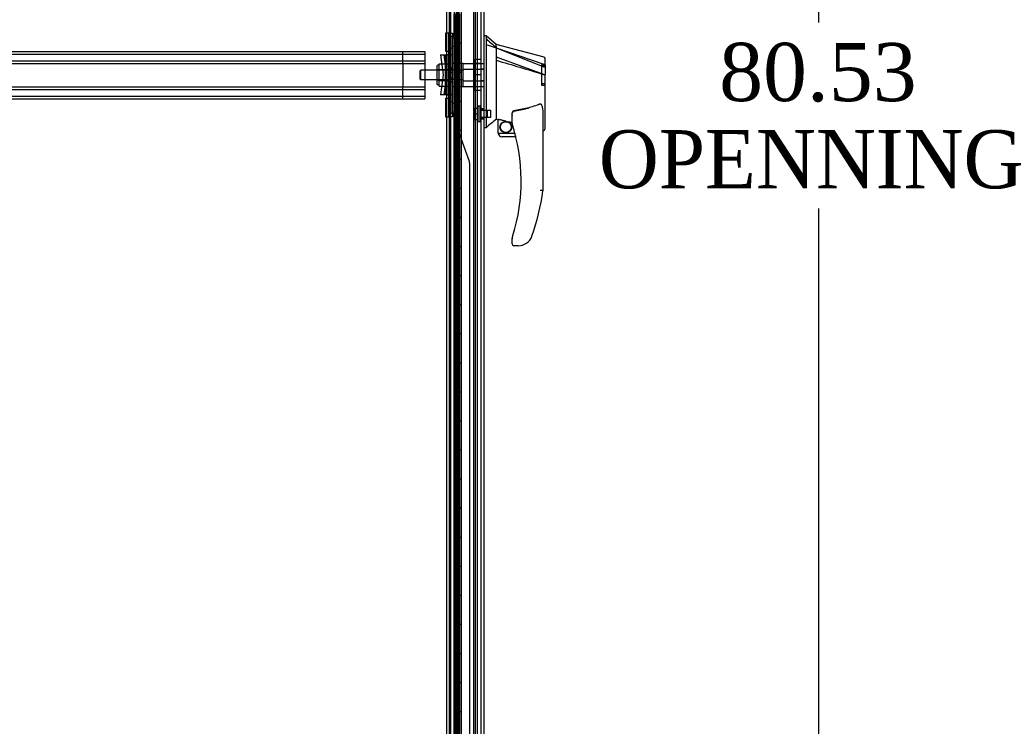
# Model space of a CAD drawing. Header units: inches. Extents: x 1 to 359, y -2 to 239.
# Tile 3 of 65: x 35 to 69, y 92 to 116. Entities that reach past the tile are written whole.
import ezdxf
from ezdxf.enums import TextEntityAlignment as Align
from ezdxf.lldxf.tags import DXFTag

# ---------------------------------------------------------------- set-up
doc = ezdxf.new("R2010")
doc.units = ezdxf.units.IN
doc.header["$MEASUREMENT"] = 0
for name, color, linetype in [('COM53964-5', 7, 'Continuous'), ('COM54746-78', 7, 'Continuous'), ('COM70220', 7, 'Continuous'), ('COM70739-10', 7, 'Continuous'), ('COM70838', 7, 'Continuous'), ('COM70839-6', 7, 'Continuous'), ('COM71195-10', 7, 'Continuous'), ('COM71300-11', 7, 'Continuous'), ('Default', 7, 'Continuous'), ('HAN13068', 7, 'Continuous'), ('HAN13068_NUT', 7, 'Continuous'), ('HAN13068_SCREW', 7, 'Continuous'), ('HAN_NUT', 7, 'Continuous'), ('RVT19000', 7, 'Continuous'), ('SPC87322', 7, 'Continuous')]:
    doc.layers.add(name, color=color, linetype=linetype)
doc.styles.add('SEACAD_Times_New_Roman', font='times.ttf')
tags = doc.linetypes.add('HIDDEN2', pattern=[0.1875, 0.125, -0.0625]).pattern_tags.tags
tags[6:7] = [DXFTag(74, 4), DXFTag(75, 0), DXFTag(340, '0'), DXFTag(46, 0.0), DXFTag(50, 0.0), DXFTag(44, 0.0), DXFTag(45, 0.0)]
tags[4:5] = [DXFTag(74, 4), DXFTag(75, 0), DXFTag(340, '0'), DXFTag(46, 0.0), DXFTag(50, 0.0), DXFTag(44, 0.0), DXFTag(45, 0.0)]
doc.dimstyles.new('HAMMOND_(STH_-_540x360)', dxfattribs={"dimtxt": 2, "dimasz": 2.5, "dimexe": 1, "dimexo": 1, "dimgap": 0.5, "dimtad": 0, "dimtih": 1, "dimtoh": 1, "dimzin": 0, "dimdsep": 46, "dimtxsty": 'SEACAD_Times_New_Roman', "dimblk1": '_SE_FILLED', "dimblk2": '_SE_FILLED', "dimsah": 1, "dimcen": 1, "dimadec": 0, "dimazin": 0, "dimtfac": 0.8, "dimtofl": 0, "dimtmove": 0, "dimatfit": 3, "dimfxl": 1, "dimtolj": 1, "dimtzin": 0, "dimarcsym": 0})

# ---------------------------------------------------------------- blocks, each defined once
blk = doc.blocks.new('SE1')
at = {"layer": 'COM53964-5', "color": 7, "linetype": 'HIDDEN2'}
for p, q in [((14.748, 115.217), (49.123, 115.217)), ((48.376, 115.079), (48.376, 115.217)), ((49.123, 115.217), (49.123, 115.079)), ((14.748, 115.122), (49.123, 115.122)), ((14.748, 114.898), (49.123, 114.898)), ((48.376, 114.941), (48.376, 115.079)), ((48.376, 114.803), (48.376, 114.941)), ((49.123, 115.079), (49.123, 113.73)), ((14.748, 114.803), (49.123, 114.803)), ((48.376, 114.803), (48.376, 114.006)), ((14.748, 114.006), (49.123, 114.006)), ((14.748, 113.911), (49.123, 113.911)), ((48.376, 113.868), (48.376, 114.006)), ((48.376, 113.73), (48.376, 113.868)), ((14.748, 113.687), (49.123, 113.687)), ((14.748, 113.592), (49.123, 113.592)), ((48.376, 113.592), (48.376, 113.73)), ((49.123, 113.73), (49.123, 113.592))]:
    blk.add_line(p, q, dxfattribs=at)
at = {"layer": 'COM54746-78', "color": 7, "linetype": 'HIDDEN2'}
for p, q in [((50.028, 75.512), (50.028, 153.512)), ((50.214, 153.512), (50.214, 76.512)), ((50.314, 76.512), (50.314, 153.512)), ((50.869, 75.512), (50.869, 153.512)), ((50.129, 116.512), (50.129, 115.512)), ((50.134, 116.512), (50.134, 115.512)), ((50.138, 115.512), (50.138, 116.512)), ((50.147, 116.512), (50.147, 115.513)), ((50.209, 116.512), (50.209, 115.513)), ((50.223, 115.512), (50.223, 116.512)), ((50.264, 115.512), (50.264, 116.512)), ((50.269, 116.512), (50.269, 115.513)), ((50.275, 116.512), (50.275, 115.513)), ((50.319, 115.512), (50.319, 116.512)), ((50.129, 115.512), (50.134, 115.512)), ((50.129, 115.512), (50.129, 114.512)), ((50.147, 115.513), (50.147, 115.512)), ((50.147, 115.511), (50.275, 115.511)), ((50.178, 115.512), (50.178, 114.512)), ((50.209, 115.513), (50.209, 114.512)), ((50.223, 115.512), (50.223, 114.512)), ((50.264, 115.512), (50.264, 114.512)), ((50.269, 114.512), (50.269, 115.513)), ((50.275, 114.512), (50.275, 115.513)), ((50.319, 115.511), (50.275, 115.511)), ((50.319, 114.512), (50.319, 115.513)), ((50.319, 115.511), (50.381, 115.511)), ((50.028, 114.664), (49.966, 114.664)), ((50.129, 114.512), (50.129, 113.512)), ((50.129, 114.512), (50.134, 114.512)), ((50.134, 114.512), (50.134, 113.512)), ((50.138, 113.512), (50.138, 114.512)), ((50.147, 114.512), (50.147, 113.513)), ((50.209, 114.512), (50.209, 113.513)), ((50.223, 113.512), (50.223, 114.512)), ((50.264, 113.512), (50.264, 114.512)), ((50.269, 114.512), (50.269, 113.513)), ((50.275, 114.512), (50.275, 113.513)), ((50.319, 113.512), (50.319, 114.512)), ((49.966, 114.36), (50.028, 114.36)), ((50.129, 113.512), (50.134, 113.512)), ((50.129, 113.512), (50.129, 112.512)), ((50.147, 113.513), (50.147, 113.512)), ((50.147, 113.511), (50.275, 113.511)), ((50.178, 113.512), (50.178, 112.512)), ((50.209, 113.513), (50.209, 112.512)), ((50.223, 113.512), (50.223, 112.512)), ((50.264, 113.512), (50.264, 112.512)), ((50.269, 112.512), (50.269, 113.513)), ((50.275, 112.512), (50.275, 113.513)), ((50.319, 113.511), (50.275, 113.511)), ((50.319, 112.512), (50.319, 113.513)), ((50.319, 113.511), (50.381, 113.511)), ((50.129, 112.512), (50.129, 111.512)), ((50.129, 112.512), (50.134, 112.512)), ((50.134, 112.512), (50.134, 111.512)), ((50.138, 111.512), (50.138, 112.512)), ((50.147, 112.512), (50.147, 111.513)), ((50.209, 112.512), (50.209, 111.513)), ((50.223, 111.512), (50.223, 112.512)), ((50.264, 111.512), (50.264, 112.512)), ((50.269, 112.512), (50.269, 111.513)), ((50.275, 112.512), (50.275, 111.513)), ((50.319, 111.512), (50.319, 112.512)), ((50.129, 111.512), (50.134, 111.512)), ((50.129, 111.512), (50.129, 110.512)), ((50.147, 111.513), (50.147, 111.512)), ((50.147, 111.511), (50.275, 111.511)), ((50.178, 111.512), (50.178, 110.512)), ((50.209, 111.513), (50.209, 110.512)), ((50.223, 111.512), (50.223, 110.512)), ((50.264, 111.512), (50.264, 110.512)), ((50.269, 110.512), (50.269, 111.513)), ((50.275, 110.512), (50.275, 111.513)), ((50.319, 111.511), (50.275, 111.511)), ((50.319, 110.512), (50.319, 111.513)), ((50.319, 111.511), (50.381, 111.511)), ((50.129, 110.512), (50.129, 109.512)), ((50.129, 110.512), (50.134, 110.512)), ((50.134, 110.512), (50.134, 109.512)), ((50.138, 109.512), (50.138, 110.512)), ((50.147, 110.512), (50.147, 109.513)), ((50.209, 110.512), (50.209, 109.513)), ((50.223, 109.512), (50.223, 110.512)), ((50.264, 109.512), (50.264, 110.512)), ((50.269, 110.512), (50.269, 109.513)), ((50.275, 110.512), (50.275, 109.513)), ((50.319, 109.512), (50.319, 110.512)), ((50.129, 109.512), (50.134, 109.512)), ((50.129, 109.512), (50.129, 108.512)), ((50.147, 109.513), (50.147, 109.512)), ((50.147, 109.511), (50.275, 109.511)), ((50.178, 109.512), (50.178, 108.512)), ((50.209, 109.513), (50.209, 108.512)), ((50.223, 109.512), (50.223, 108.512)), ((50.264, 109.512), (50.264, 108.512)), ((50.269, 108.512), (50.269, 109.513)), ((50.275, 108.512), (50.275, 109.513)), ((50.319, 109.511), (50.275, 109.511)), ((50.319, 108.512), (50.319, 109.513)), ((50.319, 109.511), (50.381, 109.511)), ((50.028, 108.664), (49.966, 108.664)), ((50.129, 108.512), (50.129, 107.512)), ((50.129, 108.512), (50.134, 108.512)), ((50.134, 108.512), (50.134, 107.512)), ((50.138, 107.512), (50.138, 108.512)), ((50.147, 108.512), (50.147, 107.513)), ((50.209, 108.512), (50.209, 107.513)), ((50.223, 107.512), (50.223, 108.512)), ((50.264, 107.512), (50.264, 108.512)), ((50.269, 108.512), (50.269, 107.513)), ((50.275, 108.512), (50.275, 107.513)), ((50.319, 107.512), (50.319, 108.512)), ((49.966, 108.36), (50.028, 108.36)), ((50.129, 107.512), (50.134, 107.512)), ((50.129, 107.512), (50.129, 106.512)), ((50.147, 107.513), (50.147, 107.512)), ((50.147, 107.511), (50.275, 107.511)), ((50.178, 107.512), (50.178, 106.512)), ((50.209, 107.513), (50.209, 106.512)), ((50.223, 107.512), (50.223, 106.512)), ((50.264, 107.512), (50.264, 106.512)), ((50.269, 106.512), (50.269, 107.513)), ((50.275, 106.512), (50.275, 107.513)), ((50.319, 107.511), (50.275, 107.511)), ((50.319, 106.512), (50.319, 107.513)), ((50.319, 107.511), (50.381, 107.511)), ((50.129, 106.512), (50.129, 105.512)), ((50.129, 106.512), (50.134, 106.512)), ((50.134, 106.512), (50.134, 105.512)), ((50.138, 105.512), (50.138, 106.512)), ((50.147, 106.512), (50.147, 105.513)), ((50.209, 106.512), (50.209, 105.513)), ((50.223, 105.512), (50.223, 106.512)), ((50.264, 105.512), (50.264, 106.512)), ((50.269, 106.512), (50.269, 105.513)), ((50.275, 106.512), (50.275, 105.513)), ((50.319, 105.512), (50.319, 106.512)), ((50.129, 105.512), (50.134, 105.512)), ((50.129, 105.512), (50.129, 104.512)), ((50.147, 105.513), (50.147, 105.512)), ((50.147, 105.511), (50.275, 105.511)), ((50.178, 105.512), (50.178, 104.512)), ((50.209, 105.513), (50.209, 104.512)), ((50.223, 105.512), (50.223, 104.512)), ((50.264, 105.512), (50.264, 104.512)), ((50.269, 104.512), (50.269, 105.513)), ((50.275, 104.512), (50.275, 105.513)), ((50.319, 105.511), (50.275, 105.511)), ((50.319, 104.512), (50.319, 105.513)), ((50.319, 105.511), (50.381, 105.511)), ((50.129, 104.512), (50.129, 103.512)), ((50.129, 104.512), (50.134, 104.512)), ((50.134, 104.512), (50.134, 103.512)), ((50.138, 103.512), (50.138, 104.512)), ((50.147, 104.512), (50.147, 103.513)), ((50.209, 104.512), (50.209, 103.513)), ((50.223, 103.512), (50.223, 104.512)), ((50.264, 103.512), (50.264, 104.512)), ((50.269, 104.512), (50.269, 103.513)), ((50.275, 104.512), (50.275, 103.513)), ((50.319, 103.512), (50.319, 104.512)), ((50.129, 103.512), (50.134, 103.512)), ((50.129, 103.512), (50.129, 102.512)), ((50.147, 103.513), (50.147, 103.512)), ((50.147, 103.511), (50.275, 103.511)), ((50.178, 103.512), (50.178, 102.512)), ((50.209, 103.513), (50.209, 102.512)), ((50.223, 103.512), (50.223, 102.512)), ((50.264, 103.512), (50.264, 102.512)), ((50.269, 102.512), (50.269, 103.513)), ((50.275, 102.512), (50.275, 103.513)), ((50.319, 103.511), (50.275, 103.511)), ((50.319, 102.512), (50.319, 103.513)), ((50.319, 103.511), (50.381, 103.511)), ((50.028, 102.664), (49.966, 102.664)), ((49.966, 102.36), (50.028, 102.36)), ((50.129, 102.512), (50.129, 101.512)), ((50.129, 102.512), (50.134, 102.512)), ((50.134, 102.512), (50.134, 101.512)), ((50.138, 101.512), (50.138, 102.512)), ((50.147, 102.512), (50.147, 101.513)), ((50.209, 102.512), (50.209, 101.513)), ((50.223, 101.512), (50.223, 102.512)), ((50.264, 101.512), (50.264, 102.512)), ((50.269, 102.512), (50.269, 101.513)), ((50.275, 102.512), (50.275, 101.513)), ((50.319, 101.512), (50.319, 102.512)), ((50.129, 101.512), (50.134, 101.512)), ((50.129, 101.512), (50.129, 100.512)), ((50.147, 101.513), (50.147, 101.512)), ((50.147, 101.511), (50.275, 101.511)), ((50.178, 101.512), (50.178, 100.512)), ((50.209, 101.513), (50.209, 100.512)), ((50.223, 101.512), (50.223, 100.512)), ((50.264, 101.512), (50.264, 100.512)), ((50.269, 100.512), (50.269, 101.513)), ((50.275, 100.512), (50.275, 101.513)), ((50.319, 101.511), (50.275, 101.511)), ((50.319, 100.512), (50.319, 101.513)), ((50.319, 101.511), (50.381, 101.511)), ((50.129, 100.512), (50.129, 99.512)), ((50.129, 100.512), (50.134, 100.512)), ((50.134, 100.512), (50.134, 99.512)), ((50.138, 99.512), (50.138, 100.512)), ((50.147, 100.512), (50.147, 99.513)), ((50.209, 100.512), (50.209, 99.513)), ((50.223, 99.512), (50.223, 100.512)), ((50.264, 99.512), (50.264, 100.512)), ((50.269, 100.512), (50.269, 99.513)), ((50.275, 100.512), (50.275, 99.513)), ((50.319, 99.512), (50.319, 100.512)), ((50.129, 99.512), (50.134, 99.512)), ((50.129, 99.512), (50.129, 98.512)), ((50.147, 99.513), (50.147, 99.512)), ((50.147, 99.511), (50.275, 99.511)), ((50.178, 99.512), (50.178, 98.512)), ((50.209, 99.513), (50.209, 98.512)), ((50.223, 99.512), (50.223, 98.512)), ((50.264, 99.512), (50.264, 98.512)), ((50.269, 98.512), (50.269, 99.513)), ((50.275, 98.512), (50.275, 99.513)), ((50.319, 99.511), (50.275, 99.511)), ((50.319, 98.512), (50.319, 99.513)), ((50.319, 99.511), (50.381, 99.511)), ((50.129, 98.512), (50.129, 97.512)), ((50.129, 98.512), (50.134, 98.512)), ((50.134, 98.512), (50.134, 97.512)), ((50.138, 97.512), (50.138, 98.512)), ((50.147, 98.512), (50.147, 97.513)), ((50.209, 98.512), (50.209, 97.513)), ((50.223, 97.512), (50.223, 98.512)), ((50.264, 97.512), (50.264, 98.512)), ((50.269, 98.512), (50.269, 97.513)), ((50.275, 98.512), (50.275, 97.513)), ((50.319, 97.512), (50.319, 98.512)), ((50.129, 97.512), (50.134, 97.512)), ((50.129, 97.512), (50.129, 96.512)), ((50.147, 97.513), (50.147, 97.512)), ((50.147, 97.511), (50.275, 97.511)), ((50.178, 97.512), (50.178, 96.512)), ((50.209, 97.513), (50.209, 96.512)), ((50.223, 97.512), (50.223, 96.512)), ((50.264, 97.512), (50.264, 96.512)), ((50.269, 96.512), (50.269, 97.513)), ((50.275, 96.512), (50.275, 97.513)), ((50.319, 97.511), (50.275, 97.511)), ((50.319, 96.512), (50.319, 97.513)), ((50.319, 97.511), (50.381, 97.511)), ((50.028, 96.664), (49.966, 96.664)), ((49.966, 96.36), (50.028, 96.36)), ((50.129, 96.512), (50.129, 95.512)), ((50.129, 96.512), (50.134, 96.512)), ((50.134, 96.512), (50.134, 95.512)), ((50.138, 95.512), (50.138, 96.512)), ((50.147, 96.512), (50.147, 95.513)), ((50.209, 96.512), (50.209, 95.513)), ((50.223, 95.512), (50.223, 96.512)), ((50.264, 95.512), (50.264, 96.512)), ((50.269, 96.512), (50.269, 95.513)), ((50.275, 96.512), (50.275, 95.513)), ((50.319, 95.512), (50.319, 96.512)), ((50.129, 95.512), (50.134, 95.512)), ((50.129, 95.512), (50.129, 94.512)), ((50.147, 95.513), (50.147, 95.512)), ((50.147, 95.511), (50.275, 95.511)), ((50.178, 95.512), (50.178, 94.512)), ((50.209, 95.513), (50.209, 94.512)), ((50.223, 95.512), (50.223, 94.512)), ((50.264, 95.512), (50.264, 94.512)), ((50.269, 94.512), (50.269, 95.513)), ((50.275, 94.512), (50.275, 95.513)), ((50.319, 95.511), (50.275, 95.511)), ((50.319, 94.512), (50.319, 95.513)), ((50.319, 95.511), (50.381, 95.511)), ((50.129, 94.512), (50.129, 93.512)), ((50.129, 94.512), (50.134, 94.512)), ((50.134, 94.512), (50.134, 93.512)), ((50.138, 93.512), (50.138, 94.512)), ((50.147, 94.512), (50.147, 93.513)), ((50.209, 94.512), (50.209, 93.513)), ((50.223, 93.512), (50.223, 94.512)), ((50.264, 93.512), (50.264, 94.512)), ((50.269, 94.512), (50.269, 93.513)), ((50.275, 94.512), (50.275, 93.513)), ((50.319, 93.512), (50.319, 94.512)), ((50.129, 93.512), (50.134, 93.512)), ((50.129, 93.512), (50.129, 92.512)), ((50.147, 93.513), (50.147, 93.512)), ((50.147, 93.511), (50.275, 93.511)), ((50.178, 93.512), (50.178, 92.512)), ((50.209, 93.513), (50.209, 92.512)), ((50.223, 93.512), (50.223, 92.512)), ((50.264, 93.512), (50.264, 92.512)), ((50.269, 92.512), (50.269, 93.513)), ((50.275, 92.512), (50.275, 93.513)), ((50.319, 93.511), (50.275, 93.511)), ((50.319, 92.512), (50.319, 93.513)), ((50.319, 93.511), (50.381, 93.511)), ((50.129, 92.512), (50.129, 91.512)), ((50.129, 92.512), (50.134, 92.512)), ((50.134, 92.512), (50.134, 91.512)), ((50.138, 91.512), (50.138, 92.512)), ((50.147, 92.512), (50.147, 91.513)), ((50.209, 92.512), (50.209, 91.513)), ((50.223, 91.512), (50.223, 92.512)), ((50.264, 91.512), (50.264, 92.512)), ((50.269, 92.512), (50.269, 91.513)), ((50.275, 92.512), (50.275, 91.513)), ((50.319, 91.512), (50.319, 92.512))]:
    blk.add_line(p, q, dxfattribs=at)
at = {"layer": 'COM54746-78', "color": 7, "linetype": 'Continuous'}
for p, q in [((50.178, 115.512), (50.178, 116.512)), ((50.381, 115.512), (50.381, 116.512)), ((50.134, 114.512), (50.134, 115.512)), ((50.134, 115.512), (50.178, 115.512)), ((50.138, 115.512), (50.138, 114.512)), ((50.147, 115.513), (50.381, 115.513)), ((50.147, 115.512), (50.147, 114.512)), ((50.178, 115.512), (50.381, 115.512)), ((50.381, 114.512), (50.381, 115.513)), ((50.134, 114.512), (50.178, 114.512)), ((50.178, 114.512), (50.381, 114.512)), ((50.178, 114.512), (50.381, 114.512)), ((50.178, 113.512), (50.178, 114.512)), ((50.381, 113.512), (50.381, 114.512)), ((50.134, 112.512), (50.134, 113.512)), ((50.134, 113.512), (50.178, 113.512)), ((50.138, 113.512), (50.138, 112.512)), ((50.147, 113.513), (50.381, 113.513)), ((50.147, 113.512), (50.147, 112.512)), ((50.178, 113.512), (50.381, 113.512)), ((50.381, 112.512), (50.381, 113.513)), ((50.134, 112.512), (50.178, 112.512)), ((50.178, 112.512), (50.381, 112.512)), ((50.178, 112.512), (50.381, 112.512)), ((50.178, 111.512), (50.178, 112.512)), ((50.381, 111.512), (50.381, 112.512)), ((50.134, 110.512), (50.134, 111.512)), ((50.134, 111.512), (50.178, 111.512)), ((50.138, 111.512), (50.138, 110.512)), ((50.147, 111.513), (50.381, 111.513)), ((50.147, 111.512), (50.147, 110.512)), ((50.178, 111.512), (50.381, 111.512)), ((50.381, 110.512), (50.381, 111.513)), ((50.134, 110.512), (50.178, 110.512)), ((50.178, 110.512), (50.381, 110.512)), ((50.178, 110.512), (50.381, 110.512)), ((50.178, 109.512), (50.178, 110.512)), ((50.381, 109.512), (50.381, 110.512)), ((50.134, 108.512), (50.134, 109.512)), ((50.134, 109.512), (50.178, 109.512)), ((50.138, 109.512), (50.138, 108.512)), ((50.147, 109.513), (50.381, 109.513)), ((50.147, 109.512), (50.147, 108.512)), ((50.178, 109.512), (50.381, 109.512)), ((50.381, 108.512), (50.381, 109.513)), ((50.134, 108.512), (50.178, 108.512)), ((50.178, 108.512), (50.381, 108.512)), ((50.178, 108.512), (50.381, 108.512)), ((50.178, 107.512), (50.178, 108.512)), ((50.381, 107.512), (50.381, 108.512)), ((50.134, 106.512), (50.134, 107.512)), ((50.134, 107.512), (50.178, 107.512)), ((50.138, 107.512), (50.138, 106.512)), ((50.147, 107.513), (50.381, 107.513)), ((50.147, 107.512), (50.147, 106.512)), ((50.178, 107.512), (50.381, 107.512)), ((50.381, 106.512), (50.381, 107.513)), ((50.134, 106.512), (50.178, 106.512)), ((50.178, 106.512), (50.381, 106.512)), ((50.178, 106.512), (50.381, 106.512)), ((50.178, 105.512), (50.178, 106.512)), ((50.381, 105.512), (50.381, 106.512)), ((50.134, 104.512), (50.134, 105.512)), ((50.134, 105.512), (50.178, 105.512)), ((50.138, 105.512), (50.138, 104.512)), ((50.147, 105.513), (50.381, 105.513)), ((50.147, 105.512), (50.147, 104.512)), ((50.178, 105.512), (50.381, 105.512)), ((50.381, 104.512), (50.381, 105.513)), ((50.134, 104.512), (50.178, 104.512)), ((50.178, 104.512), (50.381, 104.512)), ((50.178, 104.512), (50.381, 104.512)), ((50.178, 103.512), (50.178, 104.512)), ((50.381, 103.512), (50.381, 104.512)), ((50.134, 102.512), (50.134, 103.512)), ((50.134, 103.512), (50.178, 103.512)), ((50.138, 103.512), (50.138, 102.512)), ((50.147, 103.513), (50.381, 103.513)), ((50.147, 103.512), (50.147, 102.512)), ((50.178, 103.512), (50.381, 103.512)), ((50.381, 102.512), (50.381, 103.513)), ((50.134, 102.512), (50.178, 102.512)), ((50.178, 102.512), (50.381, 102.512)), ((50.178, 102.512), (50.381, 102.512)), ((50.178, 101.512), (50.178, 102.512)), ((50.381, 101.512), (50.381, 102.512)), ((50.134, 100.512), (50.134, 101.512)), ((50.134, 101.512), (50.178, 101.512)), ((50.138, 101.512), (50.138, 100.512)), ((50.147, 101.513), (50.381, 101.513)), ((50.147, 101.512), (50.147, 100.512)), ((50.178, 101.512), (50.381, 101.512)), ((50.381, 100.512), (50.381, 101.513)), ((50.134, 100.512), (50.178, 100.512)), ((50.178, 100.512), (50.381, 100.512)), ((50.178, 100.512), (50.381, 100.512)), ((50.178, 99.512), (50.178, 100.512)), ((50.381, 99.512), (50.381, 100.512)), ((50.134, 98.512), (50.134, 99.512)), ((50.134, 99.512), (50.178, 99.512)), ((50.138, 99.512), (50.138, 98.512)), ((50.147, 99.513), (50.381, 99.513)), ((50.147, 99.512), (50.147, 98.512)), ((50.178, 99.512), (50.381, 99.512)), ((50.381, 98.512), (50.381, 99.513)), ((50.134, 98.512), (50.178, 98.512)), ((50.178, 98.512), (50.381, 98.512)), ((50.178, 98.512), (50.381, 98.512)), ((50.178, 97.512), (50.178, 98.512)), ((50.381, 97.512), (50.381, 98.512)), ((50.134, 96.512), (50.134, 97.512)), ((50.134, 97.512), (50.178, 97.512)), ((50.138, 97.512), (50.138, 96.512)), ((50.147, 97.513), (50.381, 97.513)), ((50.147, 97.512), (50.147, 96.512)), ((50.178, 97.512), (50.381, 97.512)), ((50.381, 96.512), (50.381, 97.513)), ((50.134, 96.512), (50.178, 96.512)), ((50.178, 96.512), (50.381, 96.512)), ((50.178, 96.512), (50.381, 96.512)), ((50.178, 95.512), (50.178, 96.512)), ((50.381, 95.512), (50.381, 96.512)), ((50.134, 94.512), (50.134, 95.512)), ((50.134, 95.512), (50.178, 95.512)), ((50.138, 95.512), (50.138, 94.512)), ((50.147, 95.513), (50.381, 95.513)), ((50.147, 95.512), (50.147, 94.512)), ((50.178, 95.512), (50.381, 95.512)), ((50.381, 94.512), (50.381, 95.513)), ((50.134, 94.512), (50.178, 94.512)), ((50.178, 94.512), (50.381, 94.512)), ((50.178, 94.512), (50.381, 94.512)), ((50.178, 93.512), (50.178, 94.512)), ((50.381, 93.512), (50.381, 94.512)), ((50.134, 92.512), (50.134, 93.512)), ((50.134, 93.512), (50.178, 93.512)), ((50.138, 93.512), (50.138, 92.512)), ((50.147, 93.513), (50.381, 93.513)), ((50.147, 93.512), (50.147, 92.512)), ((50.178, 93.512), (50.381, 93.512)), ((50.381, 92.512), (50.381, 93.513)), ((50.134, 92.512), (50.178, 92.512)), ((50.178, 92.512), (50.381, 92.512)), ((50.178, 92.512), (50.381, 92.512)), ((50.178, 91.512), (50.178, 92.512)), ((50.381, 91.512), (50.381, 92.512))]:
    blk.add_line(p, q, dxfattribs=at)
at = {"layer": 'COM70220', "color": 7, "linetype": 'HIDDEN2'}
for p, q in [((50.808, 154.006), (50.808, 74.946)), ((51.054, 154.006), (51.054, 74.946)), ((51.056, 154.006), (51.056, 74.946)), ((51.057, 154.006), (51.057, 74.946))]:
    blk.add_line(p, q, dxfattribs=at)
at = {"layer": 'COM70739-10', "color": 7, "linetype": 'HIDDEN2'}
blk.add_line((49.996, 153.713), (49.996, 75.093), dxfattribs=at)
at = {"layer": 'COM70838', "color": 7, "linetype": 'HIDDEN2'}
for p, q in [((49.951, 115.849), (50.076, 115.849)), ((49.951, 115.724), (49.951, 115.849)), ((50.076, 115.849), (50.076, 115.724)), ((50.076, 115.732), (49.951, 115.732)), ((49.951, 113.099), (49.951, 115.724)), ((50.076, 113.099), (50.076, 115.724)), ((49.951, 115.342), (50.076, 115.342)), ((49.664, 115.099), (49.834, 115.099)), ((49.664, 115.099), (49.764, 114.412)), ((49.891, 114.412), (49.791, 115.099)), ((49.834, 113.724), (49.834, 115.099)), ((49.834, 115.099), (49.937, 115.099)), ((49.857, 113.724), (49.857, 115.099)), ((49.893, 113.724), (49.893, 115.099)), ((50.076, 115.099), (49.937, 115.099)), ((50.016, 113.724), (50.016, 115.099)), ((50.018, 113.724), (50.018, 115.099)), ((50.076, 114.657), (49.951, 114.657)), ((50.076, 114.498), (49.951, 114.498)), ((49.764, 114.412), (49.664, 113.724)), ((49.791, 113.724), (49.891, 114.412)), ((49.951, 114.325), (50.076, 114.325)), ((50.076, 114.167), (49.951, 114.167)), ((49.834, 113.724), (49.664, 113.724)), ((49.948, 113.724), (49.834, 113.724)), ((50.076, 113.724), (49.948, 113.724)), ((50.076, 113.481), (49.951, 113.481)), ((49.951, 112.974), (49.951, 113.099)), ((49.951, 113.091), (50.076, 113.091)), ((50.076, 112.974), (49.951, 112.974)), ((50.076, 113.099), (50.076, 112.974))]:
    blk.add_line(p, q, dxfattribs=at)
for centre, start, end in [((49.834, 115.154), 331.9602, 0), ((49.834, 115.127), 346.4554, 0), ((49.834, 113.669), 0, 28.0398), ((49.834, 113.697), 0, 13.5446)]:
    blk.add_arc(centre, 0.117, start, end, dxfattribs=at)
at = {"layer": 'COM70839-6', "color": 7, "linetype": 'HIDDEN2'}
for p, q in [((50.138, 152.076), (50.138, 115.174)), ((50.138, 152.076), (50.138, 115.174)), ((50.21, 152.076), (50.21, 115.174)), ((50.21, 152.076), (50.21, 115.174)), ((50.18, 115.262), (50.18, 116.312)), ((50.224, 116.312), (50.18, 116.312)), ((50.18, 115.262), (50.18, 116.312)), ((50.224, 115.262), (50.224, 116.312)), ((50.21, 115.678), (50.138, 115.678)), ((50.138, 115.397), (50.21, 115.397)), ((50.138, 115.162), (50.138, 115.174)), ((50.138, 115.174), (50.21, 115.174)), ((50.138, 115.162), (50.138, 115.174)), ((50.138, 115.174), (50.21, 115.174)), ((50.224, 115.262), (50.18, 115.262)), ((50.21, 115.174), (50.21, 115.162)), ((50.21, 115.162), (50.138, 115.162)), ((50.21, 115.162), (50.138, 115.162)), ((50.138, 113.661), (50.21, 113.661)), ((50.138, 113.661), (50.21, 113.661)), ((50.138, 113.65), (50.138, 113.661)), ((50.138, 113.65), (50.138, 76.747)), ((50.138, 113.65), (50.21, 113.65)), ((50.138, 113.65), (50.138, 76.747)), ((50.138, 113.65), (50.21, 113.65)), ((50.18, 113.561), (50.18, 112.511)), ((50.224, 113.561), (50.18, 113.561)), ((50.18, 113.561), (50.18, 112.511)), ((50.21, 113.661), (50.21, 113.65)), ((50.21, 113.65), (50.21, 76.747)), ((50.21, 113.65), (50.21, 76.747)), ((50.224, 113.561), (50.224, 112.511)), ((50.224, 113.561), (50.224, 112.511)), ((50.21, 113.427), (50.138, 113.427)), ((50.21, 113.427), (50.138, 113.427)), ((50.138, 113.146), (50.21, 113.146)), ((50.138, 113.146), (50.21, 113.146)), ((50.662, 111.432), (50.33, 112.35)), ((50.662, 111.432), (50.33, 112.35)), ((50.669, 111.39), (50.669, 76.747)), ((50.669, 111.39), (50.669, 76.747))]:
    blk.add_line(p, q, dxfattribs=at)
for centre, radius, start, end in [((50.35, 112.504), 0.126, 176.8274, 214.4098), ((50.308, 112.511), 0.1, 231.6473, 244.8156), ((50.212, 112.308), 0.125, 19.8633, 64.8156), ((50.544, 111.39), 0.125, 0, 19.8633)]:
    blk.add_arc(centre, radius, start, end, dxfattribs=at)
for points, knots in [([(50.18, 115.262), (50.18, 115.26), (50.18, 115.258), (50.18, 115.253), (50.18, 115.251), (50.178, 115.245), (50.177, 115.24), (50.172, 115.227), (50.167, 115.219), (50.156, 115.203), (50.15, 115.196), (50.141, 115.184), (50.138, 115.179), (50.138, 115.174)], [0, 0, 0, 0, 0.0625, 0.0625, 0.125, 0.125, 0.25, 0.25, 0.5, 0.5, 0.75, 0.75, 1, 1, 1, 1]), ([(50.138, 113.65), (50.138, 113.645), (50.141, 113.64), (50.15, 113.628), (50.156, 113.621), (50.167, 113.605), (50.172, 113.597), (50.177, 113.584), (50.178, 113.579), (50.18, 113.573), (50.18, 113.57), (50.18, 113.566), (50.18, 113.564), (50.18, 113.561)], [0, 0, 0, 0, 0.25, 0.25, 0.5, 0.5, 0.75, 0.75, 0.875, 0.875, 0.9375, 0.9375, 1, 1, 1, 1]), ([(50.184, 112.489), (50.183, 112.493), (50.181, 112.498), (50.181, 112.506), (50.18, 112.51), (50.18, 112.511)], [0.7939539, 0.7939539, 0.7939539, 0.7939539, 0.8985133, 0.9493902, 1, 1, 1, 1]), ([(50.246, 112.433), (50.245, 112.434), (50.242, 112.435), (50.237, 112.437), (50.228, 112.442), (50.213, 112.451), (50.199, 112.463), (50.189, 112.478), (50.184, 112.489), (50.181, 112.498), (50.181, 112.506), (50.18, 112.51), (50.18, 112.511)], [0, 0, 0, 0, 0.046761, 0.078989, 0.156051, 0.302551, 0.565706, 0.683753, 0.793954, 0.898513, 0.94939, 1, 1, 1, 1]), ([(50.246, 112.433), (50.245, 112.434), (50.242, 112.435), (50.237, 112.437), (50.228, 112.442), (50.221, 112.446), (50.217, 112.449)], [0, 0, 0, 0, 0.0467609, 0.0789893, 0.156051, 0.302551, 0.302551, 0.302551, 0.302551])]:
    blk.add_open_spline(points, degree=3, knots=knots, dxfattribs=at)
at = {"layer": 'COM71195-10', "color": 7, "linetype": 'Continuous'}
for p, q in [((50.383, 154.683), (50.383, 74.341)), ((51.153, 154.588), (51.153, 74.436))]:
    blk.add_line(p, q, dxfattribs=at)
at = {"layer": 'COM71195-10', "color": 7, "linetype": 'HIDDEN2'}
for p, q in [((51.058, 154.588), (51.058, 74.436)), ((50.278, 74.653), (50.278, 154.153)), ((51.153, 114.61), (51.058, 114.61)), ((51.153, 114.214), (51.058, 114.214)), ((51.153, 113.241), (51.058, 113.241)), ((51.058, 112.907), (51.153, 112.907))]:
    blk.add_line(p, q, dxfattribs=at)
at = {"layer": 'COM71300-11', "color": 7, "linetype": 'HIDDEN2'}
for p, q in [((49.871, 154.063), (49.871, 74.748)), ((50.933, 154.063), (50.933, 74.748))]:
    blk.add_line(p, q, dxfattribs=at)
at = {"layer": 'COM71300-11', "color": 7, "linetype": 'Continuous'}
blk.add_line((49.966, 154.063), (49.966, 74.748), dxfattribs=at)
at = {"layer": 'HAN13068', "color": 7, "linetype": 'Continuous'}
for p, q in [((51.236, 115.762), (51.153, 115.762)), ((51.233, 115.762), (51.233, 115.601)), ((51.588, 115.462), (51.233, 115.762)), ((51.233, 115.601), (51.233, 115.514)), ((51.233, 115.514), (51.233, 115.455)), ((51.233, 115.455), (51.588, 115.35)), ((51.233, 115.455), (51.233, 113.024)), ((51.588, 115.39), (51.588, 115.462)), ((53.236, 115.021), (51.588, 115.462)), ((51.588, 115.39), (51.588, 115.364)), ((51.588, 115.364), (51.588, 115.35)), ((51.588, 115.35), (51.588, 114.918)), ((51.588, 115.35), (53.226, 114.778)), ((51.588, 114.918), (51.588, 113.421)), ((53.268, 114.744), (53.268, 114.966)), ((53.268, 114.744), (53.268, 114.431)), ((53.213, 114.429), (53.214, 114.428)), ((53.268, 112.562), (53.268, 114.431)), ((51.588, 113.421), (51.588, 113.151)), ((51.588, 113.151), (51.588, 112.939)), ((51.233, 113.024), (51.233, 112.739)), ((51.588, 112.939), (51.588, 112.912)), ((51.588, 112.912), (51.588, 112.894)), ((51.588, 112.894), (51.588, 112.892)), ((51.588, 112.892), (51.653, 112.876)), ((51.653, 112.412), (51.653, 112.878)), ((52.128, 112.756), (52.128, 113.03)), ((53.188, 113.101), (53.188, 110.429)), ((51.233, 112.592), (51.153, 112.592)), ((51.233, 112.739), (51.233, 112.592)), ((53.188, 112.505), (53.194, 112.504)), ((51.653, 112.412), (52.227, 112.412)), ((52.259, 112.287), (51.778, 112.287)), ((52.128, 108.597), (52.128, 108.775)), ((52.343, 108.537), (52.188, 108.537)), ((52.627, 108.625), (52.626, 108.627))]:
    blk.add_line(p, q, dxfattribs=at)
at = {"layer": 'HAN13068', "color": 7, "linetype": 'HIDDEN2'}
for p, q in [((51.588, 115.35), (53.224, 114.694)), ((51.588, 115.036), (53.212, 114.433)), ((48.991, 114.572), (48.961, 114.542)), ((48.961, 114.542), (48.961, 114.282)), ((48.991, 114.252), (48.991, 114.572)), ((49.951, 114.572), (48.991, 114.572)), ((50.326, 114.572), (50.451, 114.572)), ((50.326, 114.412), (50.326, 114.572)), ((50.451, 114.612), (50.451, 114.807)), ((50.451, 114.807), (51.153, 114.807)), ((50.451, 114.212), (50.451, 114.612)), ((50.451, 114.612), (51.153, 114.612)), ((53.143, 114.762), (53.143, 114.062)), ((53.268, 114.762), (53.143, 114.762)), ((53.268, 114.712), (53.143, 114.712)), ((48.961, 114.282), (48.991, 114.252)), ((48.991, 114.252), (49.951, 114.252)), ((50.326, 114.252), (50.326, 114.412)), ((50.326, 114.252), (50.451, 114.252)), ((50.451, 114.016), (50.451, 114.212)), ((50.451, 114.212), (51.153, 114.212)), ((53.214, 114.432), (53.212, 114.433)), ((50.451, 114.016), (51.153, 114.016)), ((53.143, 114.112), (53.268, 114.112)), ((53.143, 114.062), (53.268, 114.062)), ((51.153, 113.236), (51.028, 113.236)), ((51.278, 113.19), (51.028, 113.19)), ((51.278, 113.19), (51.278, 112.957)), ((51.028, 112.957), (51.278, 112.957)), ((51.028, 112.911), (51.153, 112.911)), ((51.918, 112.818), (51.683, 112.873)), ((52.128, 112.77), (52.001, 112.799)), ((53.188, 112.506), (53.188, 112.505))]:
    blk.add_line(p, q, dxfattribs=at)
at = {"layer": 'HAN13068', "color": 7, "linetype": 'Continuous'}
for radius in [0.202, 0.188]:
    blk.add_circle((51.915, 112.616), radius, dxfattribs=at)
for centre, radius, start, end in [((53.208, 114.966), 0.06, 359.9815, 73.9026), ((87.999, 69.446), 56.686, 129.9653, 130.4351), ((52.188, 112.756), 0.06, 180, 197.895), ((46.024, 110.765), 6.417, 342.9898, 17.895), ((51.778, 112.412), 0.125, 180, 193.8865), ((51.778, 112.412), 0.125, 193.8865, 229.4642), ((51.778, 112.412), 0.125, 229.4642, 270), ((45.848, 111.364), 7.4, 340.2854, 352.739), ((52.188, 108.775), 0.06, 162.105, 180), ((52.343, 109.037), 0.5, 304.5623, 340.2854), ((52.188, 108.597), 0.06, 180, 270), ((52.343, 109.037), 0.5, 270, 304.5623)]:
    blk.add_arc(centre, radius, start, end, dxfattribs=at)
at = {"layer": 'HAN13068', "color": 7, "linetype": 'HIDDEN2'}
blk.add_arc((53.224, 114.793), 0.361, 268.4768, 277.0935, dxfattribs=at)
at = {"layer": 'HAN13068', "color": 7, "linetype": 'Continuous'}
blk.add_ellipse((53.208, 112.563), major_axis=(-0.06, 0), ratio=0.99816, start_param=1.329082, end_param=3.152668, dxfattribs=at)
at = {"layer": 'HAN13068', "color": 7, "linetype": 'HIDDEN2'}
blk.add_ellipse((53.208, 112.563), major_axis=(-0.06, 0), ratio=0.99816, start_param=3.152668, end_param=3.160273, dxfattribs=at)
for points in [[(51.233, 115.66), (51.352, 115.557), (51.47, 115.453), (51.588, 115.35)], [(53.055, 113.395), (53.07, 113.401), (53.084, 113.406), (53.098, 113.412)]]:
    blk.add_open_spline(points, degree=3, dxfattribs=at)
at = {"layer": 'HAN13068', "color": 7, "linetype": 'Continuous'}
for points in [[(51.588, 114.918), (52.13, 114.755), (52.671, 114.592), (53.213, 114.429)], [(51.683, 112.875), (51.832, 112.843), (51.98, 112.81), (52.128, 112.777)]]:
    blk.add_open_spline(points, degree=3, dxfattribs=at)
at = {"layer": 'HAN13068', "color": 7, "linetype": 'HIDDEN2'}
for points, knots in [([(53.224, 114.694), (53.236, 114.693), (53.248, 114.689), (53.264, 114.68), (53.268, 114.675), (53.268, 114.669)], [0, 0, 0, 0, 0.5, 0.5, 1, 1, 1, 1]), ([(52.188, 113.174), (52.184, 113.173), (52.181, 113.172), (52.174, 113.168), (52.171, 113.165), (52.163, 113.157), (52.159, 113.151), (52.152, 113.138), (52.149, 113.131), (52.144, 113.118), (52.141, 113.111), (52.139, 113.102), (52.138, 113.1), (52.138, 113.098)], [0, 0, 0, 0, 0.0625, 0.0625, 0.125, 0.125, 0.25, 0.25, 0.375, 0.375, 0.5, 0.5, 0.536418, 0.536418, 0.536418, 0.536418]), ([(52.188, 113.174), (52.266, 113.184), (52.344, 113.197), (52.498, 113.227), (52.575, 113.244), (52.672, 113.269), (52.692, 113.274), (52.713, 113.28)], [0, 0, 0, 0, 0.25, 0.25, 0.5, 0.5, 0.5671559, 0.5671559, 0.5671559, 0.5671559]), ([(51.683, 112.873), (51.679, 112.874), (51.675, 112.875), (51.668, 112.876), (51.665, 112.877), (51.656, 112.878), (51.653, 112.878), (51.653, 112.877)], [0, 0, 0, 0, 0.25, 0.25, 0.5, 0.5, 1, 1, 1, 1]), ([(52.129, 113.042), (52.129, 113.041), (52.129, 113.041), (52.128, 113.033), (52.128, 113.026), (52.128, 113.019)], [0.8684678, 0.8684678, 0.8684678, 0.8684678, 0.875, 0.875, 1, 1, 1, 1]), ([(52.235, 112.382), (52.234, 112.386), (52.233, 112.39), (52.231, 112.397), (52.23, 112.4), (52.228, 112.409), (52.227, 112.412), (52.227, 112.412)], [0, 0, 0, 0, 0.25, 0.25, 0.5, 0.5, 1, 1, 1, 1]), ([(52.259, 112.287), (52.259, 112.287), (52.258, 112.288), (52.258, 112.291), (52.257, 112.293), (52.255, 112.301), (52.253, 112.309), (52.251, 112.317)], [0, 0, 0, 0, 0.25, 0.25, 0.5, 0.5, 1, 1, 1, 1])]:
    blk.add_open_spline(points, degree=3, knots=knots, dxfattribs=at)
at = {"layer": 'HAN13068', "color": 7, "linetype": 'Continuous'}
for points, knots in [([(53.226, 114.778), (53.238, 114.776), (53.249, 114.771), (53.264, 114.759), (53.268, 114.751), (53.268, 114.744)], [0, 0, 0, 0, 0.5, 0.5, 1, 1, 1, 1]), ([(53.214, 114.428), (53.222, 114.428), (53.229, 114.429), (53.242, 114.429), (53.248, 114.429), (53.255, 114.429), (53.257, 114.429), (53.261, 114.43), (53.263, 114.43), (53.265, 114.43), (53.266, 114.43), (53.268, 114.431), (53.268, 114.431), (53.268, 114.431)], [0, 0, 0, 0, 0.25, 0.25, 0.5, 0.5, 0.625, 0.625, 0.75, 0.75, 0.875, 0.875, 1, 1, 1, 1]), ([(52.128, 113.03), (52.128, 113.036), (52.128, 113.043), (52.13, 113.057), (52.13, 113.064), (52.133, 113.085), (52.136, 113.098), (52.144, 113.126), (52.149, 113.139), (52.159, 113.158), (52.164, 113.164), (52.171, 113.172), (52.174, 113.175), (52.181, 113.179), (52.184, 113.18), (52.188, 113.181)], [0, 0, 0, 0, 0.125, 0.125, 0.25, 0.25, 0.5, 0.5, 0.75, 0.75, 0.875, 0.875, 0.9375, 0.9375, 1, 1, 1, 1]), ([(53.098, 113.413), (53.025, 113.384), (52.951, 113.357), (52.802, 113.309), (52.726, 113.288), (52.498, 113.231), (52.344, 113.203), (52.188, 113.181)], [0, 0, 0, 0, 0.25, 0.25, 0.5, 0.5, 1, 1, 1, 1]), ([(53.098, 113.413), (53.1, 113.414), (53.102, 113.414), (53.106, 113.415), (53.107, 113.415), (53.113, 113.414), (53.117, 113.413), (53.123, 113.409), (53.126, 113.406), (53.131, 113.401), (53.133, 113.398), (53.139, 113.389), (53.143, 113.382), (53.149, 113.369), (53.151, 113.363), (53.159, 113.342), (53.163, 113.328), (53.169, 113.3), (53.172, 113.286), (53.179, 113.244), (53.183, 113.215), (53.187, 113.158), (53.188, 113.13), (53.188, 113.101)], [0, 0, 0, 0, 0.015625, 0.015625, 0.03125, 0.03125, 0.0625, 0.0625, 0.09375, 0.09375, 0.125, 0.125, 0.1875, 0.1875, 0.25, 0.25, 0.375, 0.375, 0.5, 0.5, 0.75, 0.75, 1, 1, 1, 1]), ([(51.653, 112.878), (51.653, 112.878), (51.654, 112.879), (51.657, 112.879), (51.659, 112.879), (51.668, 112.878), (51.675, 112.877), (51.683, 112.875)], [0, 0, 0, 0, 0.25, 0.25, 0.5, 0.5, 1, 1, 1, 1]), ([(53.188, 110.429), (53.188, 110.429), (53.188, 110.429), (53.185, 110.429), (53.184, 110.43), (53.179, 110.43), (53.176, 110.43), (53.17, 110.43), (53.166, 110.431), (53.154, 110.431), (53.143, 110.432), (53.127, 110.433), (53.122, 110.433), (53.11, 110.434), (53.104, 110.435), (53.098, 110.435)], [0, 0, 0, 0, 0.125, 0.125, 0.25, 0.25, 0.375, 0.375, 0.5, 0.5, 0.75, 0.75, 0.875, 0.875, 1, 1, 1, 1]), ([(52.131, 108.794), (52.131, 108.794), (52.131, 108.794), (52.132, 108.797), (52.133, 108.799), (52.134, 108.804), (52.136, 108.808), (52.139, 108.82), (52.142, 108.828), (52.15, 108.854), (52.155, 108.871), (52.161, 108.888)], [0, 0, 0, 0, 0.0625, 0.0625, 0.125, 0.125, 0.25, 0.25, 0.5, 0.5, 1, 1, 1, 1])]:
    blk.add_open_spline(points, degree=3, knots=knots, dxfattribs=at)
at = {"layer": 'HAN13068_NUT', "color": 7, "linetype": 'HIDDEN2'}
for p, q in [((49.546, 114.714), (49.546, 114.109)), ((49.951, 114.587), (49.546, 114.587)), ((49.626, 114.744), (49.576, 114.744)), ((49.626, 114.796), (49.951, 114.796)), ((49.626, 114.7), (49.626, 114.796)), ((49.626, 114.604), (49.626, 114.7)), ((49.626, 114.604), (49.951, 114.604)), ((49.626, 114.412), (49.626, 114.604)), ((49.546, 114.237), (49.951, 114.237)), ((49.626, 114.22), (49.626, 114.412)), ((49.626, 114.22), (49.951, 114.22)), ((49.626, 114.124), (49.626, 114.22)), ((49.576, 114.079), (49.626, 114.079)), ((49.626, 114.028), (49.626, 114.124)), ((49.626, 114.028), (49.951, 114.028))]:
    blk.add_line(p, q, dxfattribs=at)
for centre, start, end in [((49.576, 114.714), 90, 180), ((49.576, 114.109), 180, 270)]:
    blk.add_arc(centre, 0.03, start, end, dxfattribs=at)
at = {"layer": 'HAN13068_SCREW', "color": 7, "linetype": 'HIDDEN2'}
for p, q in [((50.821, 113.266), (50.958, 113.266)), ((50.821, 113.266), (50.821, 113.074)), ((50.958, 112.811), (50.958, 113.336)), ((51.028, 113.336), (50.958, 113.336)), ((51.028, 112.811), (51.028, 113.336)), ((51.403, 113.19), (51.028, 113.19)), ((51.403, 112.958), (51.403, 113.19)), ((50.821, 113.074), (50.958, 113.074)), ((50.821, 113.074), (50.821, 112.881)), ((50.821, 112.881), (50.958, 112.881)), ((50.958, 112.811), (51.028, 112.811)), ((51.028, 112.958), (51.403, 112.958))]:
    blk.add_line(p, q, dxfattribs=at)
at = {"layer": 'HAN_NUT', "color": 7, "linetype": 'HIDDEN2'}
for p, q in [((50.843, 114.942), (50.843, 114.412)), ((51.058, 114.942), (50.843, 114.942)), ((51.058, 114.804), (50.843, 114.804)), ((50.843, 114.412), (50.843, 113.882)), ((51.058, 114.412), (50.843, 114.412)), ((50.843, 114.019), (51.058, 114.019)), ((51.058, 113.882), (50.843, 113.882))]:
    blk.add_line(p, q, dxfattribs=at)
at = {"layer": 'RVT19000', "color": 7, "linetype": 'HIDDEN2'}
for p, q in [((49.838, 115.85), (49.838, 115.225)), ((49.951, 115.85), (49.838, 115.85)), ((49.951, 115.85), (49.951, 115.849)), ((50.076, 115.732), (49.951, 115.732)), ((50.288, 115.678), (50.076, 115.678)), ((50.288, 115.678), (50.288, 115.397)), ((49.838, 115.225), (49.951, 115.225)), ((49.951, 115.342), (50.076, 115.342)), ((50.076, 115.397), (50.288, 115.397)), ((49.838, 113.599), (49.838, 112.974)), ((49.951, 113.599), (49.838, 113.599)), ((50.076, 113.481), (49.951, 113.481)), ((50.288, 113.427), (50.076, 113.427)), ((50.076, 113.146), (50.288, 113.146)), ((50.288, 113.427), (50.288, 113.146)), ((49.838, 112.974), (49.951, 112.974)), ((49.951, 113.091), (50.076, 113.091)), ((49.951, 112.974), (49.951, 112.974))]:
    blk.add_line(p, q, dxfattribs=at)
at = {"layer": 'SPC87322', "color": 7, "linetype": 'HIDDEN2'}
for p, q in [((49.951, 114.649), (50.076, 114.649)), ((49.951, 114.639), (50.076, 114.639)), ((50.326, 114.572), (49.951, 114.572)), ((50.451, 114.804), (50.076, 114.804)), ((50.326, 114.252), (49.951, 114.252)), ((49.951, 114.184), (50.076, 114.184)), ((49.951, 114.174), (50.076, 114.174)), ((50.076, 114.019), (50.451, 114.019))]:
    blk.add_line(p, q, dxfattribs=at)
blk = doc.blocks.new('DMBLK232')
at = {"layer": 'Default', "linetype": 'Continuous', "transparency": 16777216}
for points in [[(63.082, 152.278), (62.666, 154.778), (62.249, 152.278)], [(63.082, 76.746), (62.249, 76.746), (62.666, 74.246)]]:
    blk.add_hatch(color=7, dxfattribs=at).paths.add_polyline_path(points)
at = {"layer": 'Default', "color": 7, "linetype": 'Continuous', "transparency": 16777216}
for p, q in [((51.621, 154.778), (63.666, 154.778)), ((62.666, 154.778), (62.666, 116.212)), ((62.666, 109.812), (62.666, 74.246)), ((51.963, 74.246), (63.666, 74.246))]:
    blk.add_line(p, q, dxfattribs=at)
at = {"layer": 'Default', "color": 7, "linetype": 'Continuous', "transparency": 16777216, "style": 'SEACAD_Times_New_Roman'}
for s, p in [('80.53', (59.253, 115.512)), ('OPENNING', (55.107, 112.512))]:
    blk.add_text(s, height=2, dxfattribs=at).set_placement(p, align=Align.TOP_LEFT)
blk = doc.blocks.new('_SE_FILLED')
at = {"color": 0}
blk.add_line((0, 0), (-1, 0), dxfattribs=at)
blk.add_solid([(0, 0), (-1, -0.1665), (-1, 0.1665), (0, 0)], dxfattribs=at)

msp = doc.modelspace()

# ---------------------------------------------------------------- block references
at = {"layer": 'Default'}
msp.add_blockref('SE1', (0, 0), dxfattribs=at)

# ---------------------------------------------------------------- dimensions: what is measured, and where the dimension line sits
at = {"layer": 'Default', "color": 7, "linetype": 'Continuous'}
dim = msp.add_linear_dim(base=(62.666, 154.778), p1=(50.621, 154.778), p2=(50.278, 74.246), angle=269.7563, text='\\A1;<>\\POPENNING', dimstyle='HAMMOND_(STH_-_540x360)', dxfattribs=at)
dim.commit()
dim.dimension.update_dxf_attribs({"geometry": 'DMBLK232', "text_midpoint": (62.666, 114.512), "dimtype": 161})

doc.saveas('drawing.dxf')
